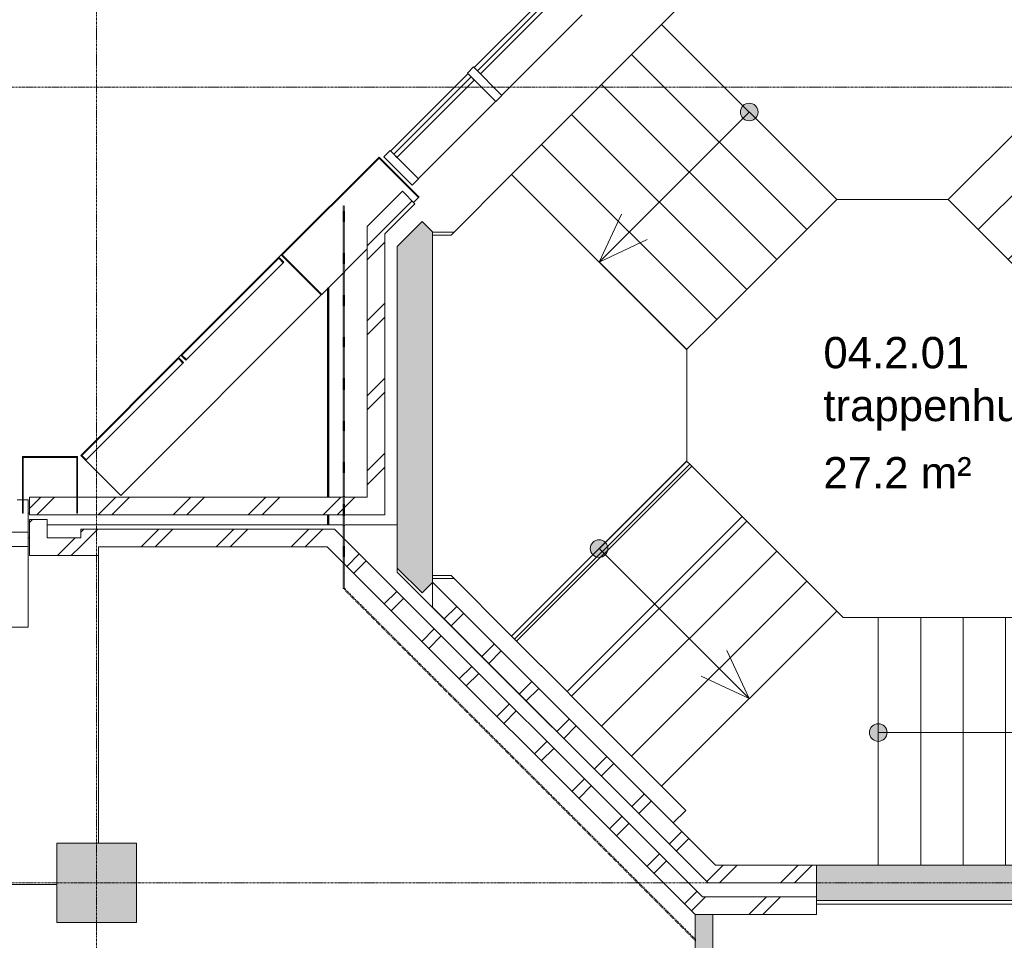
# Model space of a CAD drawing. Header units: millimetres. Extents: x -3388 to 301539, y -5590 to 54660.
# Tile 82 of 216: x 37365 to 42933, y 24875 to 30081. Entities that reach past the tile are written whole.
import ezdxf

# ---------------------------------------------------------------- set-up
doc = ezdxf.new("R2010")
doc.units = ezdxf.units.MM
doc.linetypes.add('30_minuten', pattern=[5.6, 2.4, -1.6, 0, -1.6])
doc.linetypes.add('stramienlijn', pattern=[21, 12, -3, 3, -3])
for name, color, linetype, lineweight in [('A-ANNO-NOTE', 131, 'Continuous', 18), ('A-AREA-IDEN', 2, 'Continuous', 18), ('A-DETL-MBND', 5, 'Continuous', 9), ('A-FLOR', 192, 'Continuous', 13), ('A-GENM', 13, 'Continuous', 9), ('A-GLAZ-CURT', 52, 'Continuous', 9), ('A-GLAZ-CWMG', 51, 'Continuous', 9), ('A-WALL', 113, 'Continuous', 9), ('A-WALL-PATT', 111, 'Continuous', 18), ('Q-CASE', 31, 'Continuous', 9), ('Q-CASE-HDLN', 31, 'Continuous', 13), ('S-COLS', 52, 'Continuous', 13), ('S-GRID', 1, 'Continuous', 9), ('S-STRS', 31, 'Continuous', 9)]:
    doc.layers.add(name, color=color, linetype=linetype, lineweight=lineweight)
doc.styles.add('Arial', font='arial.ttf', dxfattribs={"height": 177.035928})
pattern_1 = [(45, (0, 0), (-212.132, 212.132), []), (45, (0, 2200), (-212.132, 212.132), [])]

# ---------------------------------------------------------------- blocks, each defined once
blk = doc.blocks.new('P2317A_10669 - P2317A_10669-277448-4e verdieping - bouwdeel 3_ 4_ 5')
at = {"layer": 'A-GENM', "color": 253}
for p, q in [((20346.94, -15571.56), (19357, -16561.5)), ((20977.06, -15571.56), (20346.94, -15571.56)), ((21967.065, -16561.565), (20977.06, -15571.56)), ((19357, -16561.5), (19699.12, -16903.62)), ((21624.88, -16903.75), (21967.065, -16561.565)), ((19699.12, -16903.62), (19699.12, -17008)), ((21624.88, -17008), (21624.88, -16903.75))]:
    blk.add_line(p, q, dxfattribs=at)
blk = doc.blocks.new('P2317A_10670 - P2317A_10670-277467-4e verdieping - bouwdeel 3_ 4_ 5')
at = {"layer": 'A-GENM', "color": 253}
for p, q in [((18508.4, -13102.9), (18166.3, -13445.1)), ((19498.4, -14092.9), (18508.4, -13102.9)), ((18166.3, -13445.1), (18062, -13445.1)), ((19498.4, -14723), (19498.4, -14092.9)), ((18062, -15370.8), (18166.2, -15370.8)), ((18166.2, -15370.8), (18508.4, -15713))]:
    blk.add_line(p, q, dxfattribs=at)
blk = doc.blocks.new('P2407_4973 - P2407_4973-280561-4e verdieping - bouwdeel 3_ 4_ 5')
at = {"layer": 'S-STRS', "color": 253}
for p, q in [((21290.8, -15257.9), (20994.3, -15554.4)), ((21290.8, -15257.9), (21005.4, -15543.3)), ((21005.4, -15543.3), (21290.8, -15257.9)), ((22280.7, -16247.8), (21290.8, -15257.9)), ((20977.1, -15571.6), (20994.3, -15554.4)), ((20994.3, -15554.4), (20977.1, -15571.6)), ((21967, -16561.5), (20977.1, -15571.6)), ((20977.1, -15571.6), (21967, -16561.5)), ((21005.4, -15543.3), (20994.3, -15554.4)), ((20994.3, -15554.4), (21005.4, -15543.3)), ((20994.3, -15554.4), (21984.3, -16544.3)), ((21995.3, -16533.3), (21005.4, -15543.3)), ((21005.4, -15543.3), (21995.3, -16533.3)), ((22280.7, -16247.8), (21984.3, -16544.3)), ((22280.7, -16247.8), (21995.3, -16533.3)), ((22280.7, -16247.8), (21995.3, -16533.3)), ((21995.3, -16533.3), (21984.3, -16544.3)), ((21995.3, -16533.3), (21984.3, -16544.3)), ((21967, -16561.5), (21984.3, -16544.3)), ((21967, -16561.5), (21984.3, -16544.3))]:
    blk.add_line(p, q, dxfattribs=at)
blk = doc.blocks.new('P2407_4973 - P2407_4973-280565-4e verdieping - bouwdeel 3_ 4_ 5')
blk.add_blockref('P2407_4973 - P2407_4973-280561-4e verdieping - bouwdeel 3_ 4_ 5', (0, 0))
blk = doc.blocks.new('P2407_4991 - P2407_4991-280568-4e verdieping - bouwdeel 3_ 4_ 5')
at = {"layer": 'S-STRS', "color": 253}
for p, q in [((19357, -12254.4), (19187.3, -12424.1)), ((19357, -12254.4), (19187.3, -12424.1)), ((19357, -12254.4), (20346.9, -13244.4)), ((20346.9, -13244.4), (19357, -12254.4)), ((19187.3, -12424.1), (19017.5, -12593.8)), ((19187.3, -12424.1), (19017.5, -12593.8)), ((19187.3, -12424.1), (20177.2, -13414.1)), ((20177.2, -13414.1), (19187.3, -12424.1)), ((19017.5, -12593.8), (18847.8, -12763.5)), ((19017.5, -12593.8), (18847.8, -12763.5)), ((19017.5, -12593.8), (20007.5, -13583.8)), ((20007.5, -13583.8), (19017.5, -12593.8)), ((18847.8, -12763.5), (18678.1, -12933.2)), ((18847.8, -12763.5), (18678.1, -12933.2)), ((18847.8, -12763.5), (19837.8, -13753.5)), ((19837.8, -13753.5), (18847.8, -12763.5)), ((18678.1, -12933.2), (18508.4, -13102.9)), ((18678.1, -12933.2), (18508.4, -13102.9)), ((18678.1, -12933.2), (19668.1, -13923.2)), ((19668.1, -13923.2), (18678.1, -12933.2)), ((18508.4, -13102.9), (19498.4, -14092.9)), ((19498.4, -14092.9), (18508.4, -13102.9)), ((20346.9, -13244.4), (20177.2, -13414.1)), ((20177.2, -13414.1), (20346.9, -13244.4)), ((20177.2, -13414.1), (20007.5, -13583.8)), ((20007.5, -13583.8), (20177.2, -13414.1)), ((20007.5, -13583.8), (19837.8, -13753.5)), ((19837.8, -13753.5), (20007.5, -13583.8)), ((19837.8, -13753.5), (19668.1, -13923.2)), ((19668.1, -13923.2), (19837.8, -13753.5)), ((19668.1, -13923.2), (19498.4, -14092.9)), ((19498.4, -14092.9), (19668.1, -13923.2))]:
    blk.add_line(p, q, dxfattribs=at)
blk = doc.blocks.new('P2407_4991 - P2407_4991-280572-4e verdieping - bouwdeel 3_ 4_ 5')
blk.add_blockref('P2407_4991 - P2407_4991-280568-4e verdieping - bouwdeel 3_ 4_ 5', (0, 0))
blk = doc.blocks.new('P2407_4992 - P2407_4992-280575-4e verdieping - bouwdeel 3_ 4_ 5')
at = {"layer": 'S-STRS', "color": 253}
for p, q in [((21862, -13528), (21862, -13288)), ((23262, -13288), (21862, -13288)), ((21862, -13288), (21862, -13528)), ((21862, -13288), (23262, -13288)), ((21862, -13768), (21862, -13528)), ((21862, -13528), (21862, -13768)), ((23262, -13528), (21862, -13528)), ((21862, -13528), (23262, -13528)), ((21862, -14008), (21862, -13768)), ((21862, -13768), (21862, -14008)), ((23262, -13768), (21862, -13768)), ((21862, -13768), (23262, -13768)), ((21862, -14248), (21862, -14008)), ((21862, -14008), (21862, -14248)), ((23262, -14008), (21862, -14008)), ((21862, -14008), (23262, -14008)), ((21862, -14488), (21862, -14248)), ((21862, -14248), (21862, -14488)), ((23262, -14248), (21862, -14248)), ((21862, -14248), (23262, -14248)), ((23262, -14488), (21862, -14488)), ((21862, -14488), (23262, -14488))]:
    blk.add_line(p, q, dxfattribs=at)
blk = doc.blocks.new('P2407_4992 - P2407_4992-280579-4e verdieping - bouwdeel 3_ 4_ 5')
blk.add_blockref('P2407_4992 - P2407_4992-280575-4e verdieping - bouwdeel 3_ 4_ 5', (0, 0))
blk = doc.blocks.new('P2407_4993 - P2407_4993-280582-4e verdieping - bouwdeel 3_ 4_ 5')
at = {"layer": 'S-STRS', "color": 253}
for p, q in [((18508.5, -15713), (19498.4, -14723)), ((19498.4, -14723), (18508.5, -15713)), ((19498.4, -14723), (19668.1, -14892.7)), ((19668.1, -14892.7), (19498.4, -14723)), ((18678.2, -15882.7), (19668.1, -14892.7)), ((19668.1, -14892.7), (18678.2, -15882.7)), ((19668.1, -14892.7), (19837.8, -15062.4)), ((19837.8, -15062.4), (19668.1, -14892.7)), ((18847.9, -16052.4), (19837.8, -15062.4)), ((19837.8, -15062.4), (18847.9, -16052.4)), ((19837.8, -15062.4), (20007.5, -15232.1)), ((20007.5, -15232.1), (19837.8, -15062.4)), ((19017.6, -16222.1), (20007.5, -15232.1)), ((20007.5, -15232.1), (19017.6, -16222.1)), ((20007.5, -15232.1), (20177.2, -15401.9)), ((20177.2, -15401.9), (20007.5, -15232.1)), ((19187.3, -16391.8), (20177.2, -15401.9)), ((20177.2, -15401.9), (19187.3, -16391.8)), ((20177.2, -15401.9), (20346.9, -15571.6)), ((20346.9, -15571.6), (20177.2, -15401.9)), ((19357, -16561.5), (20346.9, -15571.6)), ((20346.9, -15571.6), (19357, -16561.5)), ((18508.5, -15713), (18678.2, -15882.7)), ((18508.5, -15713), (18678.2, -15882.7)), ((18678.2, -15882.7), (18847.9, -16052.4)), ((18678.2, -15882.7), (18847.9, -16052.4)), ((18847.9, -16052.4), (19017.6, -16222.1)), ((18847.9, -16052.4), (19017.6, -16222.1)), ((19017.6, -16222.1), (19187.3, -16391.8)), ((19017.6, -16222.1), (19187.3, -16391.8)), ((19187.3, -16391.8), (19357, -16561.5)), ((19187.3, -16391.8), (19357, -16561.5))]:
    blk.add_line(p, q, dxfattribs=at)
blk = doc.blocks.new('P2407_4993 - P2407_4993-280586-4e verdieping - bouwdeel 3_ 4_ 5')
blk.add_blockref('P2407_4993 - P2407_4993-280582-4e verdieping - bouwdeel 3_ 4_ 5', (0, 0))
blk = doc.blocks.new('P2317A_10661 - P2317A_10661-283374-4e verdieping - bouwdeel 3_ 4_ 5')
at = {"layer": 'A-DETL-MBND', "color": 10}
for p, q in [((21861.9, -14488), (21861.9, -14686.8)), ((21861.9, -14686.8), (21825.6, -14723.1)), ((21825.6, -14723.1), (22815.6, -15713)), ((22815.6, -15713), (22952.3, -15576.2)), ((22952.3, -15576.2), (23023, -15647))]:
    blk.add_line(p, q, dxfattribs=at)
blk = doc.blocks.new('P2407_4829 - P2407_4829-286892-4e verdieping - bouwdeel 3_ 4_ 5')
at = {"layer": 'S-STRS', "color": 253}
for p, q in [((21655.9, -14892.8), (21825.6, -14723.1)), ((21825.6, -14723.1), (21655.9, -14892.8)), ((22815.6, -15713), (21825.6, -14723.1)), ((21825.6, -14723.1), (22815.6, -15713)), ((21486.2, -15062.5), (21655.9, -14892.8)), ((21655.9, -14892.8), (21486.2, -15062.5)), ((22645.9, -15882.7), (21655.9, -14892.8)), ((21655.9, -14892.8), (22645.9, -15882.7)), ((21316.5, -15232.2), (21486.2, -15062.5)), ((21486.2, -15062.5), (21316.5, -15232.2)), ((22476.2, -16052.4), (21486.2, -15062.5)), ((21486.2, -15062.5), (22476.2, -16052.4)), ((21290.8, -15257.9), (21316.5, -15232.2)), ((21316.5, -15232.2), (21290.8, -15257.9)), ((22306.5, -16222.1), (21316.5, -15232.2)), ((21316.5, -15232.2), (22306.5, -16222.1)), ((22645.9, -15882.7), (22815.6, -15713)), ((22645.9, -15882.7), (22815.6, -15713)), ((22476.2, -16052.4), (22645.9, -15882.7)), ((22476.2, -16052.4), (22645.9, -15882.7)), ((22306.5, -16222.1), (22476.2, -16052.4)), ((22306.5, -16222.1), (22476.2, -16052.4)), ((22280.7, -16247.8), (22306.5, -16222.1)), ((22280.7, -16247.8), (22306.5, -16222.1))]:
    blk.add_line(p, q, dxfattribs=at)
blk = doc.blocks.new('P2407_4829 - P2407_4829-286896-4e verdieping - bouwdeel 3_ 4_ 5')
blk.add_blockref('P2407_4829 - P2407_4829-286892-4e verdieping - bouwdeel 3_ 4_ 5', (0, 0))
blk = doc.blocks.new('StadhuisZoetermeer_rvt-1-4e verdieping - bouwdeel 3_ 4_ 5')
at = {"layer": 'A-WALL'}
h = blk.add_hatch(dxfattribs=at)
h.set_pattern_fill('FP_1', color=253, style=0, pattern_type=2)
h.set_pattern_definition(pattern_1)
h.paths.add_polyline_path([(39430, 28870.5), (39599.6, 29040.1), (39528.9, 29110.8), (39430, 29011.9)], flags=0)
h = blk.add_hatch(dxfattribs=at)
h.set_pattern_fill('FP_1', color=253, style=0, pattern_type=2)
h.set_pattern_definition(pattern_1)
h.paths.add_polyline_path([(39330, 27280), (39430, 27280), (39430, 29011.9), (39330, 28911.9), (39330, 27380)], flags=0)
h = blk.add_hatch(dxfattribs=at)
h.set_pattern_fill('FP_1', color=253, style=0, pattern_type=2)
h.set_pattern_definition(pattern_1)
h.paths.add_polyline_path([(38639.9, 27280), (39330, 27280), (39330, 27380), (37420, 27380), (37420, 27280), (37586.3, 27280)], flags=0)
h = blk.add_hatch(dxfattribs=at)
h.set_pattern_fill('FP_1', color=253, style=0, pattern_type=2)
h.set_pattern_definition(pattern_1)
h.paths.add_polyline_path([(37520, 27050), (37520, 27255), (37420, 27255), (37420, 27050)], flags=0)
h = blk.add_hatch(dxfattribs=at)
h.set_pattern_fill('FP_1', color=253, style=0, pattern_type=2)
h.set_pattern_definition(pattern_1)
h.paths.add_polyline_path([(37810, 27050), (37810, 27200), (37710, 27200), (37710, 27050)], flags=0)
h = blk.add_hatch(dxfattribs=at)
h.set_pattern_fill('FP_1', color=253, style=0, pattern_type=2)
h.set_pattern_definition(pattern_1)
h.paths.add_polyline_path([(39245.4, 27100), (39145.4, 27200), (37810, 27200), (37810, 27100), (39104, 27100)], flags=0)
h = blk.add_hatch(dxfattribs=at)
h.set_pattern_fill('FP_1', color=253, style=0, pattern_type=2)
h.set_pattern_definition(pattern_1)
h.paths.add_polyline_path([(37586.3, 27050), (37710, 27050), (37710, 27150), (37520, 27150), (37520, 27050)], flags=0)
h = blk.add_hatch(dxfattribs=at)
h.set_pattern_fill('FP_1', color=253, style=0, pattern_type=2)
h.set_pattern_definition(pattern_1)
h.paths.add_polyline_path([(41325.4, 25020), (39245.4, 27100), (39104, 27100), (41184, 25020)], flags=0)
h = blk.add_hatch(dxfattribs=at)
h.set_pattern_fill('FP_1', color=253, style=0, pattern_type=2)
h.set_pattern_definition(pattern_1)
h.paths.add_polyline_path([(41158.6, 25300), (41300, 25300), (39700, 26900), (39700, 26758.6), (40746.9, 25711.7)], flags=0)
h = blk.add_hatch(dxfattribs=at)
h.set_pattern_fill('FP_1', color=253, style=0, pattern_type=2)
h.set_pattern_definition(pattern_1)
h.paths.add_polyline_path([(41258.6, 25200), (41870, 25200), (41870, 25300), (41158.6, 25300)], flags=0)
h = blk.add_hatch(dxfattribs=at)
h.set_pattern_fill('FP_1', color=253, style=0, pattern_type=2)
h.set_pattern_definition(pattern_1)
h.paths.add_polyline_path([(41870, 25020), (41870, 25120), (41225.4, 25120), (41325.4, 25020)], flags=0)
at = {"layer": 'A-WALL', "color": 253}
for p, q in [((39528.9, 29110.8), (39430, 29011.9)), ((39599.6, 29040.1), (39528.9, 29110.8)), ((39430, 29011.9), (39330, 28911.9)), ((39430, 28870.5), (39599.6, 29040.1)), ((39330, 28911.9), (39330, 27380)), ((39430, 27280), (39430, 28870.5)), ((39330, 27380), (37420, 27380)), ((37420, 27380), (37420, 27280)), ((37420, 27280), (39330, 27280)), ((37520, 27255), (37420, 27255)), ((37420, 27255), (37420, 27050)), ((37520, 27150), (37520, 27255)), ((39330, 27280), (39430, 27280)), ((37710, 27200), (37710, 27150)), ((37810, 27200), (37710, 27200)), ((39145.4, 27200), (37810, 27200)), ((39245.4, 27100), (39145.4, 27200)), ((37710, 27150), (37520, 27150)), ((37810, 27050), (37810, 27100)), ((37810, 27100), (39104, 27100)), ((39104, 27100), (41184, 25020)), ((41225.4, 25120), (39245.4, 27100)), ((37420, 27050), (37520, 27050)), ((37520, 27050), (37710, 27050)), ((37710, 27050), (37810, 27050)), ((41300, 25300), (39700, 26900)), ((39700, 26900), (39700, 26758.6)), ((39700, 26758.6), (41158.6, 25300)), ((41158.6, 25300), (41258.6, 25200)), ((41870, 25300), (41300, 25300)), ((41870, 25200), (41870, 25300)), ((41258.6, 25200), (41870, 25200)), ((41870, 25120), (41225.4, 25120)), ((41870, 25020), (41870, 25120)), ((41184, 25020), (41325.4, 25020)), ((41325.4, 25020), (41870, 25020))]:
    blk.add_line(p, q, dxfattribs=at)
at = {"color": 253, "lineweight": 9, "rotation": 270.0000000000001}
for name in ['P2317A_10670 - P2317A_10670-277467-4e verdieping - bouwdeel 3_ 4_ 5', 'P2407_4993 - P2407_4993-280586-4e verdieping - bouwdeel 3_ 4_ 5', 'P2407_4991 - P2407_4991-280572-4e verdieping - bouwdeel 3_ 4_ 5', 'P2317A_10669 - P2317A_10669-277448-4e verdieping - bouwdeel 3_ 4_ 5', 'P2407_4973 - P2407_4973-280565-4e verdieping - bouwdeel 3_ 4_ 5', 'P2407_4829 - P2407_4829-286896-4e verdieping - bouwdeel 3_ 4_ 5', 'P2317A_10661 - P2317A_10661-283374-4e verdieping - bouwdeel 3_ 4_ 5', 'P2407_4992 - P2407_4992-280579-4e verdieping - bouwdeel 3_ 4_ 5']:
    blk.add_blockref(name, (56708, 48562), dxfattribs=at)
blk = doc.blocks.new('Prefab_Betonkolom_Rechthoekig - Prefab kolom rechthoekig 450x450-1702227-4e verdieping - bouwdeel 3_ 4_ 5')
at = {"layer": 'S-COLS', "lineweight": 9}
blk.add_hatch(color=254, dxfattribs=at).paths.add_polyline_path([(225, -225), (225, 225), (-225, 225), (-225, -225)], flags=0)
at = {"layer": 'S-COLS', "color": 8, "lineweight": 9}
for p, q in [((225, 225), (-225, 225)), ((-225, 225), (-225, -225)), ((225, -225), (225, 225)), ((-225, -225), (225, -225))]:
    blk.add_line(p, q, dxfattribs=at)
blk = doc.blocks.new('prefab wand trappenhuis2 - prefab wand trappenhuis-965348-4e verdieping - bouwdeel 3_ 4_ 5')
at = {"layer": 'A-WALL'}
blk.add_hatch(color=254, dxfattribs=at).paths.add_polyline_path([(34688.9, 30560), (34748.9, 30500), (36731, 30500), (36789.6, 30558.6), (36648.2, 30700), (34828.8, 30700)], flags=0)
at = {"layer": 'A-WALL', "color": 8}
for p, q in [((34828.8, 30700), (34688.9, 30560)), ((36648.2, 30700), (34828.8, 30700)), ((36789.6, 30558.6), (36648.2, 30700)), ((34688.9, 30560), (34748.9, 30500)), ((36731, 30500), (36789.6, 30558.6)), ((34748.9, 30500), (36731, 30500))]:
    blk.add_line(p, q, dxfattribs=at)
blk = doc.blocks.new('stadhuis Zoetermeer_constructie_4_rvt-1-4e verdieping - bouwdeel 3_ 4_ 5')
at = {"layer": 'A-WALL-PATT', "lineweight": 9}
blk.add_hatch(color=9, dxfattribs=at).paths.add_polyline_path([(42854, 25100), (44775, 25100), (44775, 25300), (41870, 25300), (41870, 25100)], flags=0)
at = {"layer": 'A-FLOR', "color": 7, "lineweight": 9}
for p, q in [((39821.5, 28880), (39700, 28880)), ((39700, 26920), (39821.3, 26920))]:
    blk.add_line(p, q, dxfattribs=at)
at = {"layer": 'A-FLOR', "color": 8, "lineweight": 9}
for p, q in [((39500, 27225), (37520, 27225)), ((39500, 26957.4), (39500, 26978.9)), ((41258.2, 25200), (39500, 26957.4))]:
    blk.add_line(p, q, dxfattribs=at)
at = {"layer": 'A-WALL', "color": 8}
for p, q in [((44775, 25300), (41870, 25300)), ((41870, 25300), (41870, 25100)), ((41870, 25100), (44775, 25100))]:
    blk.add_line(p, q, dxfattribs=at)
at = {"lineweight": 9, "rotation": 89.99999999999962}
blk.add_blockref('prefab wand trappenhuis2 - prefab wand trappenhuis-965348-4e verdieping - bouwdeel 3_ 4_ 5', (70200, -7849.9), dxfattribs=at)
at = {"lineweight": 9}
blk.add_blockref('Prefab_Betonkolom_Rechthoekig - Prefab kolom rechthoekig 450x450-1702227-4e verdieping - bouwdeel 3_ 4_ 5', (37800, 25200), dxfattribs=at)
blk = doc.blocks.new('70_CASE_FLB_AV_lounge_hoek_nieuw - 70_CASE_FLB_AV_lounge_hoek_nieuw-V299-4e verdieping - bouwdeel 3_ 4_ 5')
at = {"layer": 'Q-CASE', "color": 8}
for p, q in [((-845.3, 0), (-121.3, 0)), ((-845.3, 0), (-845.3, -700)), ((-71.3, 0), (822.2, 0)), ((872.2, 0), (902.2, 0)), ((906.2, 0), (934.7, 0)), ((934.7, 0), (934.7, -182.6)), ((-662.7, -182.6), (934.7, -182.6)), ((-662.7, -182.6), (-580.8, -264.5)), ((-662.7, -1780), (-662.7, -182.6)), ((934.7, -182.6), (934.7, -264.5)), ((-580.8, -264.5), (934.7, -264.5)), ((-580.8, -1780), (-580.8, -264.5)), ((-580.8, -264.5), (-125.5, -719.8)), ((934.7, -264.5), (934.7, -719.8)), ((-125.5, -719.8), (934.7, -719.8)), ((-125.5, -1780), (-125.5, -719.8)), ((-845.3, -750), (-845.3, -1596)), ((-845.3, -1646), (-845.3, -1780)), ((-662.7, -1780), (-845.3, -1780)), ((-580.8, -1780), (-662.7, -1780)), ((-125.5, -1780), (-580.8, -1780))]:
    blk.add_line(p, q, dxfattribs=at)
at = {"layer": 'Q-CASE-HDLN', "color": 8, "lineweight": 9}
for p, q in [((-118.8, -41.4), (-78.8, -41.4)), ((-118.8, -41.4), (-118.8, -547.7)), ((-78.8, -41.4), (-78.8, -547.7)), ((754.7, -41.4), (794.7, -41.4)), ((754.7, -41.4), (754.7, -547.7)), ((794.7, -41.4), (794.7, -547.7)), ((-118.8, -547.7), (-78.8, -547.7)), ((754.7, -547.7), (794.7, -547.7)), ((-803.9, -785), (-803.9, -745)), ((-803.9, -745), (-297.6, -745)), ((-297.6, -785), (-297.6, -745)), ((-803.9, -785), (-297.6, -785)), ((-803.9, -1721), (-803.9, -1681)), ((-803.9, -1681), (-297.6, -1681)), ((-803.9, -1721), (-297.6, -1721)), ((-297.6, -1721), (-297.6, -1681))]:
    blk.add_line(p, q, dxfattribs=at)
blk = doc.blocks.new('Stadhuis Zoetermeer_OTH_interieur_rvt-1-4e verdieping - bouwdeel 3_ 4_ 5')
at = {"color": 8, "lineweight": 9}
blk.add_blockref('70_CASE_FLB_AV_lounge_hoek_nieuw - 70_CASE_FLB_AV_lounge_hoek_nieuw-V299-4e verdieping - bouwdeel 3_ 4_ 5', (36477.8, 27366), dxfattribs=at)
blk = doc.blocks.new('NLRS_65_GM_WPB_brandscheiding_gen_ISR - 30 minuten-2028787-4e verdieping - bouwdeel 3_ 4_ 5')
at = {"layer": 'A-GENM', "linetype": '30_minuten', "lineweight": 50}
blk.add_line((0, 0), (2814.6, 0), dxfattribs=at)
blk = doc.blocks.new('NLRS_65_GM_WPB_brandscheiding_gen_ISR - 30 minuten-2022681-4e verdieping - bouwdeel 3_ 4_ 5')
at = {"layer": 'A-DETL-MBND', "lineweight": 50}
for p, q in [((125, 0), (180, 0)), ((280, 0), (1463.6, 0))]:
    blk.add_line(p, q, dxfattribs=at)
blk = doc.blocks.new('NLRS_65_GM_WPB_brandscheiding_gen_ISR - 30 minuten-2028788-4e verdieping - bouwdeel 3_ 4_ 5')
at = {"layer": 'A-GENM', "linetype": '30_minuten', "lineweight": 50}
blk.add_line((0, 0), (2165, 0), dxfattribs=at)
blk = doc.blocks.new('21_alucobond paneel - 21_alucobond paneel-3583078-4e verdieping - bouwdeel 3_ 4_ 5')
at = {"layer": 'A-GLAZ-CURT'}
for p, q in [((-411, 0), (-391, 0)), ((391, 0), (411, 0)), ((-1192.9, -320), (-1192.9, -40)), ((411, -320), (-1192.9, -320))]:
    blk.add_line(p, q, dxfattribs=at)
blk = doc.blocks.new('System Panel - Glazed-3461535-4e verdieping - bouwdeel 3_ 4_ 5')
at = {"layer": 'A-GLAZ-CURT', "lineweight": 13}
for p, q in [((309.2, 12.5), (-309.2, 12.5)), ((-309.2, 12.5), (-309.2, -12.5)), ((309.2, -12.5), (309.2, 12.5)), ((-309.2, -12.5), (309.2, -12.5))]:
    blk.add_line(p, q, dxfattribs=at)
blk = doc.blocks.new('Rectangular Mullion - Schüco_regel FW50__227mm-3312610-4e verdieping - bouwdeel 3_ 4_ 5')
at = {"layer": 'A-GLAZ-CWMG'}
for p, q in [((39899.9, 29774.5), (39462.6, 29337.3)), ((40056.1, 29618.2), (39618.9, 29181))]:
    blk.add_line(p, q, dxfattribs=at)
blk = doc.blocks.new('System Panel - Glazed-3461536-4e verdieping - bouwdeel 3_ 4_ 5')
at = {"layer": 'A-GLAZ-CURT', "lineweight": 13}
for p, q in [((321.7, 12.5), (-321.7, 12.5)), ((-321.7, 12.5), (-321.7, -12.5)), ((321.7, -12.5), (321.7, 12.5)), ((-321.7, -12.5), (321.7, -12.5))]:
    blk.add_line(p, q, dxfattribs=at)
blk = doc.blocks.new('Rectangular Mullion - Schüco_regel FW50__227mm-3312646-4e verdieping - bouwdeel 3_ 4_ 5')
at = {"layer": 'A-GLAZ-CWMG'}
for p, q in [((40390.1, 30264.8), (39935.2, 29809.9)), ((40546.4, 30108.5), (40091.5, 29653.6))]:
    blk.add_line(p, q, dxfattribs=at)
blk = doc.blocks.new('Rectangular Mullion - Schüco_stijl FW50__227mm-3456463-4e verdieping - bouwdeel 3_ 4_ 5')
at = {"layer": 'A-GLAZ-CWMG', "lineweight": 18}
for p, q in [((-25, 184.5), (25, 184.5)), ((-25, -42.5), (-25, 184.5)), ((25, 184.5), (25, -42.5)), ((25, -42.5), (-25, -42.5))]:
    blk.add_line(p, q, dxfattribs=at)
blk = doc.blocks.new('21_alucobond paneel - 21_alucobond paneel_40mm-3583085-4e verdieping - bouwdeel 3_ 4_ 5')
at = {"layer": 'A-GLAZ-CURT'}
blk.add_hatch(color=256, dxfattribs=at).paths.add_polyline_path([(-391, -40), (-387, -40), (-387, -4), (387, -4), (387, -40), (391, -40), (391, 0), (-391, 0)], flags=0)
at = {"layer": 'A-GLAZ-CURT', "lineweight": 13}
for p, q in [((391, 0), (-391, 0)), ((-391, 0), (-391, -40)), ((391, -40), (391, 0)), ((-391, -40), (-387, -40)), ((-387, -40), (-387, -4)), ((-387, -4), (387, -4)), ((387, -4), (387, -40)), ((387, -40), (391, -40))]:
    blk.add_line(p, q, dxfattribs=at)
at = {"layer": 'A-GLAZ-CURT'}
blk.add_line((387, -40), (-387, -40), dxfattribs=at)
blk = doc.blocks.new('21_alucobond paneel - 21_alucobond paneel-3583087-4e verdieping - bouwdeel 3_ 4_ 5')
at = {"layer": 'A-GLAZ-CURT'}
blk.add_hatch(color=256, dxfattribs=at).paths.add_polyline_path([(152.4, -320), (156.4, -320), (156.4, 0), (-156.4, 0), (-156.4, -320), (-152.4, -320), (-152.4, -4), (152.4, -4)], flags=0)
at = {"layer": 'A-GLAZ-CURT', "lineweight": 13}
for p, q in [((156.4, 0), (-156.4, 0)), ((-156.4, 0), (-156.4, -320)), ((156.4, -320), (156.4, 0)), ((-152.4, -320), (-152.4, -4)), ((-152.4, -4), (152.4, -4)), ((152.4, -4), (152.4, -320)), ((-156.4, -320), (-152.4, -320)), ((152.4, -320), (156.4, -320))]:
    blk.add_line(p, q, dxfattribs=at)
at = {"layer": 'A-GLAZ-CURT'}
blk.add_line((-116.4, -320), (-123.9, -320), dxfattribs=at)
blk = doc.blocks.new('21_alucobond paneel - 21_alucobond paneel_40mm-3583094-4e verdieping - bouwdeel 3_ 4_ 5')
at = {"layer": 'A-GLAZ-CURT'}
blk.add_hatch(color=256, dxfattribs=at).paths.add_polyline_path([(-391, -40), (-387, -40), (-387, -4), (387, -4), (387, -40), (391, -40), (391, 0), (-391, 0)], flags=0)
at = {"layer": 'A-GLAZ-CURT', "lineweight": 13}
for p, q in [((391, 0), (-391, 0)), ((-391, 0), (-391, -40)), ((391, -40), (391, 0)), ((-391, -40), (-387, -40)), ((-387, -40), (-387, -4)), ((-387, -4), (387, -4)), ((387, -4), (387, -40)), ((387, -40), (391, -40))]:
    blk.add_line(p, q, dxfattribs=at)
at = {"layer": 'A-GLAZ-CURT'}
blk.add_line((387, -40), (-387, -40), dxfattribs=at)
blk = doc.blocks.new('21_alucobond paneel - 21_alucobond paneel-V226-4e verdieping - bouwdeel 3_ 4_ 5')
at = {"layer": 'A-GLAZ-CURT'}
blk.add_hatch(color=256, dxfattribs=at).paths.add_polyline_path([(-391, -320), (-387, -320), (-387, -4), (387, -4), (387, -320), (391, -320), (391, 0), (-391, 0)], flags=0)
at = {"layer": 'A-GLAZ-CURT', "lineweight": 13}
for p, q in [((391, 0), (-391, 0)), ((-391, 0), (-391, -320)), ((391, -320), (391, 0)), ((-387, -320), (-387, -4)), ((-387, -4), (387, -4)), ((387, -4), (387, -320)), ((-391, -320), (-387, -320)), ((387, -320), (391, -320))]:
    blk.add_line(p, q, dxfattribs=at)
at = {"layer": 'A-GLAZ-CURT'}
for p, q in [((-23.6, -320), (-387, -320)), ((387, -320), (347.7, -320))]:
    blk.add_line(p, q, dxfattribs=at)
blk = doc.blocks.new('Rectangular Mullion - Schüco_stijl FW50__227mm-3456761-4e verdieping - bouwdeel 3_ 4_ 5')
at = {"layer": 'A-GLAZ-CWMG', "lineweight": 18}
for p, q in [((0, 184.5), (-50, 184.5)), ((-50, 184.5), (-50, -42.5)), ((0, -42.5), (0, 184.5)), ((-50, -42.5), (0, -42.5))]:
    blk.add_line(p, q, dxfattribs=at)
blk = doc.blocks.new('00_SYM_trap pijl - 00_SYM_trap pijl-2683511-4e verdieping - bouwdeel 3_ 4_ 5')
at = {"layer": 'A-ANNO-NOTE', "lineweight": 9}
h = blk.add_hatch(color=256, dxfattribs=at)
edge = h.paths.add_edge_path(flags=0)
edge.add_arc((0, 0), 0.5, 0, 180)
edge.add_arc((0, 0), 0.5, 180, 360)
for p, q in [((12, 0), (9.181, 1.026)), ((0, 0), (12, 0)), ((12, 0), (9.181, -1.026))]:
    blk.add_line(p, q, dxfattribs=at)
for start, end in [(360, 180), (180, 360)]:
    blk.add_arc((0, 0), 0.5, start, end, dxfattribs=at)

msp = doc.modelspace()

# ---------------------------------------------------------------- hatches: boundary and pattern name
at = {"layer": 'A-WALL-PATT', "lineweight": 9}
msp.add_hatch(color=256, dxfattribs=at).paths.add_polyline_path([(41185, 20125.0001), (41285, 20125.0001), (41285, 25020.0001), (41185, 25020.0001), (41185, 20824.8024)], flags=0)

# ---------------------------------------------------------------- linework, layer by layer
at = {"layer": 'A-FLOR', "lineweight": 9}
msp.add_line((37420, 27150.0082), (37412.5467, 27150.0082), dxfattribs=at)
at = {"layer": 'A-FLOR', "color": 55, "lineweight": 9}
for p, q in [((37810, 27050), (37810, 25425)), ((37575, 25190), (35950, 25190)), ((44775, 25080), (41870, 25080))]:
    msp.add_line(p, q, dxfattribs=at)
at = {"layer": 'A-WALL', "lineweight": 18}
for p, q in [((41185, 25020.0001), (41185, 20125.0001)), ((41285, 25020.0001), (41185, 25020.0001)), ((41285, 20225.0001), (41285, 25020.0001))]:
    msp.add_line(p, q, dxfattribs=at)
at = {"layer": 'S-GRID', "linetype": 'stramienlijn'}
for p, q in [((37800, 54659.8316), (37800, -4400)), ((130950, 29700), (12500.1395, 29700)), ((130950, 25200), (-2788.087, 25200))]:
    msp.add_line(p, q, dxfattribs=at)

# ---------------------------------------------------------------- block references
at = {"lineweight": 5}
for name in ['StadhuisZoetermeer_rvt-1-4e verdieping - bouwdeel 3_ 4_ 5', 'stadhuis Zoetermeer_constructie_4_rvt-1-4e verdieping - bouwdeel 3_ 4_ 5', 'Stadhuis Zoetermeer_OTH_interieur_rvt-1-4e verdieping - bouwdeel 3_ 4_ 5']:
    msp.add_blockref(name, (0, 0), dxfattribs=at)
at = {"layer": 'A-ANNO-NOTE'}
for p, xscale, yscale, zscale, rotation in [((41489.985, 29558.575), 99.99999999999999, 99.99999999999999, 99.99999999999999, 224.9999999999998), ((40641.4371, 27089.9334), 100, 100, 100, 315)]:
    msp.add_blockref('00_SYM_trap pijl - 00_SYM_trap pijl-2683511-4e verdieping - bouwdeel 3_ 4_ 5', p, dxfattribs=dict(at, xscale=xscale, yscale=yscale, zscale=zscale, rotation=rotation))
at = {"layer": 'A-ANNO-NOTE', "xscale": 100, "yscale": 100, "zscale": 100}
msp.add_blockref('00_SYM_trap pijl - 00_SYM_trap pijl-2683511-4e verdieping - bouwdeel 3_ 4_ 5', (42220, 26050), dxfattribs=at)
at = {"layer": 'A-GENM', "linetype": '30_minuten', "lineweight": 50}
for name, p, rotation in [('NLRS_65_GM_WPB_brandscheiding_gen_ISR - 30 minuten-2028788-4e verdieping - bouwdeel 3_ 4_ 5', (39197.3253, 26865.2327), 89.99999999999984), ('NLRS_65_GM_WPB_brandscheiding_gen_ISR - 30 minuten-2028787-4e verdieping - bouwdeel 3_ 4_ 5', (41187.558, 24875), 134.9999999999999)]:
    msp.add_blockref(name, p, dxfattribs=dict(at, rotation=rotation))
at = {"layer": 'A-GENM', "lineweight": 50, "rotation": 89.99999999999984}
msp.add_blockref('NLRS_65_GM_WPB_brandscheiding_gen_ISR - 30 minuten-2022681-4e verdieping - bouwdeel 3_ 4_ 5', (39108.9793, 27100), dxfattribs=at)
at = {"layer": 'A-GLAZ-CURT'}
for name, p, rotation in [('System Panel - Glazed-3461536-4e verdieping - bouwdeel 3_ 4_ 5', (40189.1951, 30010.8049), 44.99999999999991), ('System Panel - Glazed-3461535-4e verdieping - bouwdeel 3_ 4_ 5', (39707.7732, 29529.3831), 44.99999999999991), ('21_alucobond paneel - 21_alucobond paneel-V226-4e verdieping - bouwdeel 3_ 4_ 5', (39120.4325, 29027.6023), 44.99999999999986), ('21_alucobond paneel - 21_alucobond paneel-3583078-4e verdieping - bouwdeel 3_ 4_ 5', (38553.3916, 28460.5614), 44.99999999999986), ('21_alucobond paneel - 21_alucobond paneel_40mm-3583094-4e verdieping - bouwdeel 3_ 4_ 5', (38553.3916, 28460.5614), 44.99999999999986), ('21_alucobond paneel - 21_alucobond paneel_40mm-3583085-4e verdieping - bouwdeel 3_ 4_ 5', (37986.3507, 27893.5205), 44.99999999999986)]:
    msp.add_blockref(name, p, dxfattribs=dict(at, rotation=rotation))
msp.add_blockref('21_alucobond paneel - 21_alucobond paneel-3583087-4e verdieping - bouwdeel 3_ 4_ 5', (37536.4151, 27610), dxfattribs=at)
at = {"layer": 'A-GLAZ-CWMG'}
for name in ['Rectangular Mullion - Schüco_regel FW50__227mm-3312646-4e verdieping - bouwdeel 3_ 4_ 5', 'Rectangular Mullion - Schüco_regel FW50__227mm-3312610-4e verdieping - bouwdeel 3_ 4_ 5']:
    msp.add_blockref(name, (0, 0), dxfattribs=at)
at = {"layer": 'A-GLAZ-CWMG', "extrusion": (0, 0, -1), "rotation": 135.0000000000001}
msp.add_blockref('Rectangular Mullion - Schüco_stijl FW50__227mm-3456463-4e verdieping - bouwdeel 3_ 4_ 5', (-39944.0647, 29765.6746), dxfattribs=at)
at = {"layer": 'A-GLAZ-CWMG', "rotation": 224.9999999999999}
msp.add_blockref('Rectangular Mullion - Schüco_stijl FW50__227mm-3456761-4e verdieping - bouwdeel 3_ 4_ 5', (39453.804, 29275.4139), dxfattribs=at)

# ---------------------------------------------------------------- next in the draw order: texts
at = {"layer": 'A-AREA-IDEN', "lineweight": 9, "attachment_point": 1, "line_spacing_factor": 0.938532, "style": 'Arial', "bg_fill": 3, "box_fill_scale": 1.25, "bg_fill_color": 0, "bg_fill_transparency": 0}
for s, insert, char_height, width in [('04.2.01', (41909.4755, 28286.5094), 177.03593, 984.921224), ('trappenhuis T1', (41909.4755, 27987.8441), 177.035928, 1965.522617), ('27.2 m²', (41909.4755, 27607.5292), 177.03593, 997.880713)]:
    msp.add_mtext(s, dxfattribs=dict(at, insert=insert, char_height=char_height, width=width))

doc.saveas('drawing.dxf')
